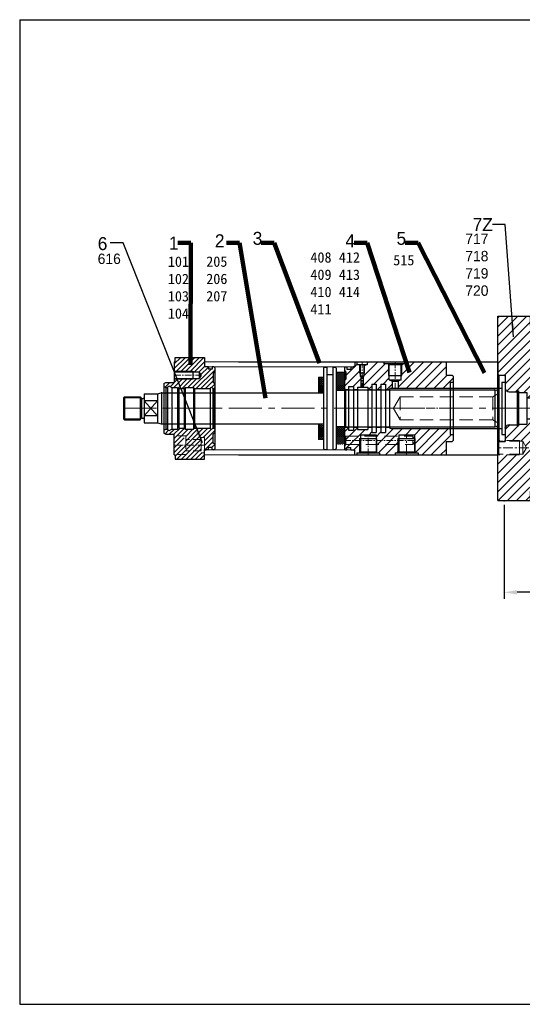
# Model space of a CAD drawing. Header units: millimetres. Extents: x -1758 to 1228, y 13049 to 14008.
# Tile 1 of 5: x -1758 to -1273, y 13058 to 14008. Entities that reach past the tile are written whole.
import ezdxf

# ---------------------------------------------------------------- set-up
doc = ezdxf.new("R2010")
doc.units = ezdxf.units.MM
doc.header["$MEASUREMENT"] = 0
doc.linetypes.add('CENTER', pattern=[50.8, 31.75, -6.35, 6.35, -6.35])
doc.linetypes.add('DASHED', pattern=[19.05, 12.7, -6.35])
doc.layers.get('Defpoints').update_dxf_attribs({"lineweight": 25})
for name, color, linetype, lineweight in [('图层1', 7, 'Continuous', 25), ('图层2', 3, 'CENTER', 13), ('图层3', 2, 'Continuous', 13), ('图层4', 1, 'Continuous', 30), ('图层5', 5, 'DASHED', 13), ('图层7', 4, 'Continuous', 13)]:
    doc.layers.add(name, color=color, linetype=linetype, lineweight=lineweight)
doc.dimstyles.new('ISO-25', dxfattribs={"dimscale": 2, "dimtxt": 2.5, "dimasz": 2.5, "dimexe": 1.25, "dimexo": 0.625, "dimtad": 1, "dimtxsty": 'Standard', "dimcen": 2.5, "dimadec": 0, "dimazin": 0, "dimtfac": 1, "dimtmove": 0, "dimatfit": 3, "dimfxl": 0, "dimarcsym": 0})
pattern_1 = [(45, (-1812.9668, 13399.2695), (-0.972272, 0.972272), [1, -0.375]), (135, (-1812.9668, 13399.2695), (-0.972272, -0.972272), [1, -0.375])]

# ---------------------------------------------------------------- blocks, each defined once
blk = doc.blocks.new('04特殊前法兰')
at = {"layer": '图层7'}
h = blk.add_hatch(dxfattribs=at)
h.set_pattern_fill('ANSI31', color=256)
h.set_pattern_definition([(45, (-18115.9188, 5852.5044), (-2.24506403, 2.24506403), [])])
h.paths.add_polyline_path([(28, 28.7), (28, 28), (10, 28), (10, 25), (2, 25), (0, 23.85), (0, 21.15), (2, 20), (3.6, 20, -0.542105), (5.69, 21.06), (7.53, 20), (13, 20), (13, 15.2), (14.5, 15.2), (14.5, 19), (19.5, 19), (20.5, 20), (28.5, 20), (29.5, 19), (44.55, 19, -1), (47.05, 19), (48, 19), (49, 20), (49, 23.5), (47.5, 25), (47.5, 33.5), (49, 35), (49, 39, 0.414214), (48, 40), (46.5, 40), (46.5, 37.9), (42.9, 37.9), (42.9, 40), (39, 40), (39, 49), (11, 49), (11, 45), (10, 45), (10, 36), (28, 36), (28, 35.3), (34, 35.3), (35.91, 32), (34, 28.7)])
h.paths.add_polyline_path([(29.5, -19), (28.5, -20), (20.5, -20), (19.5, -19), (18.87, -19, -0.11687), (20.16, -24.46, -0.042173), (19.99, -26.5), (21, -26.5), (21, -30), (36, -30), (36, -28), (39, -28), (39, -35.5), (39, -40), (42.9, -40), (42.9, -37.9), (46.5, -37.9), (46.5, -40), (48, -40, 0.414214), (49, -39), (49, -35), (47.5, -33.5), (47.5, -25), (49, -23.5), (49, -20), (48, -19), (47.05, -19, -1), (44.55, -19), (36.39, -19)])
h.paths.add_polyline_path([(20.16, -24.46, 0.11687), (18.87, -19), (14.5, -19), (14.5, -15.2), (13, -15.2), (13, -20), (7.53, -20), (5.69, -21.06, -0.542105), (3.6, -20), (2, -20), (0, -21.15), (0, -23.85), (2, -25), (10, -25), (10, -26.5), (19.99, -26.5, 0.042173)])
h.paths.add_polyline_path([(19.99, -26.5), (10, -26.5), (10, -35.5), (13.11, -35.5, 0.247121)])
h.paths.add_polyline_path([(36, -35.5), (36, -30), (21, -30), (21, -35.5)])
h.paths.add_polyline_path([(36, -41), (36, -35.5), (21, -35.5), (21, -41)])
h.paths.add_polyline_path([(10, -44.5), (21, -44.5), (21, -41), (21, -35.5), (13.11, -35.5, -0.067098), (10, -36.46)])
h.paths.add_polyline_path([(39, -43), (36, -43), (36, -41), (21, -41), (21, -44.5), (10, -44.5), (10, -45), (11, -45), (11, -49), (39, -49)])
h.paths.add_polyline_path([(36.67, 31.82), (42.5, 31.82), (42.5, 26.4), (36.67, 26.4)], flags=24)
h.paths.add_polyline_path([(16.71, 47.09), (21.29, 47.09), (21.29, 42.09), (16.71, 42.09)], flags=24)
h.paths.add_polyline_path([(23.04, -24.15), (25.96, -24.15), (25.96, -29.15), (23.04, -29.15)], flags=24)
h.paths.add_polyline_path([(34.38, -23.74), (43.12, -23.74), (43.12, -29.15), (34.38, -29.15)], flags=24)
at = {"layer": '图层1'}
for p, q in [((11, 49), (39, 49)), ((11, 45), (11, 49)), ((39, 49), (39, 40)), ((10, 45), (10, 25)), ((10, 45), (11, 45)), ((42.9, 40), (39, 40)), ((42.9, 40), (42.9, 37.9)), ((46.5, 40), (46.5, 37.9)), ((48, 40), (46.5, 40)), ((49, 39), (49, -39)), ((10, 35.3), (34, 35.3)), ((10, 28.7), (34, 28.7)), ((28, 36), (28, 28)), ((34, 35.3), (34, 28.7)), ((35.91, 32), (34, 35.3)), ((35.91, 32), (34, 28.7)), ((46.5, 37.9), (42.9, 37.9)), ((49, 35), (47.5, 33.5)), ((47.5, 33.5), (47.5, 25)), ((0, 23.85), (2, 25)), ((0, 23.85), (0, -23.85)), ((0, 21.15), (2, 20)), ((2, 25), (10, 25)), ((2, 20), (2, -20)), ((2, 20), (3.6, 20)), ((3.6, 20), (3.6, -20)), ((5.69, 21.06), (7.53, 20)), ((7.53, 20), (7.53, -20)), ((7.53, 20), (13, 20)), ((13, 20), (13, -20)), ((14.5, 19), (14.5, -19)), ((14.5, 19), (19.5, 19)), ((19.5, 19), (20.5, 20)), ((19.5, 19), (19.5, -19)), ((20.5, 20), (20.5, -20)), ((20.5, 20), (28.5, 20)), ((28.5, 20), (28.5, -20)), ((29.5, 19), (28.5, 20)), ((29.5, 19), (29.5, -19)), ((29.5, 19), (44.55, 19)), ((44.55, 19), (44.55, -19)), ((47.05, 19), (47.05, -19)), ((47.05, 19), (48, 19)), ((49, 23.5), (47.5, 25)), ((48, 19), (49, 20)), ((48, 19), (48, -19)), ((13, 15.2), (14.5, 15.2)), ((13, -15.2), (14.5, -15.2)), ((14.5, -19), (19.5, -19)), ((19.5, -19), (20.5, -20)), ((29.5, -19), (28.5, -20)), ((29.5, -19), (44.55, -19)), ((47.05, -19), (48, -19)), ((48, -19), (49, -20)), ((0, -21.15), (2, -20)), ((0, -23.85), (2, -25)), ((2, -20), (3.6, -20)), ((2, -25), (10, -25)), ((5.69, -21.06), (7.53, -20)), ((7.53, -20), (13, -20)), ((10, -45), (10, -25)), ((20.5, -20), (28.5, -20)), ((49, -23.5), (47.5, -25)), ((47.5, -33.5), (47.5, -25)), ((46.5, -37.9), (42.9, -37.9)), ((42.9, -40), (42.9, -37.9)), ((46.5, -40), (46.5, -37.9)), ((49, -35), (47.5, -33.5)), ((10, -45), (11, -45)), ((11, -45), (11, -49)), ((42.9, -40), (39, -40)), ((39, -49), (39, -40)), ((48, -40), (46.5, -40)), ((11, -49), (39, -49))]:
    blk.add_line(p, q, dxfattribs=at)
for centre, radius, start, end in [((48, 39), 1, 0, 90), ((4.99, 19.85), 1.4, 60, 173.84936), ((45.8, 19), 1.25, 0, 180), ((45.8, -19), 1.25, 180, 0), ((4.99, -19.85), 1.4, 186.15064, 300), ((48, -39), 1, 270, 0)]:
    blk.add_arc(centre, radius, start, end, dxfattribs=at)
at = {"layer": '图层2', "ltscale": 0.2}
for p, q in [((10, 32), (35.91, 32)), ((0, 0), (49, 0)), ((39, -35.5), (10, -35.5))]:
    blk.add_line(p, q, dxfattribs=at)
at = {"layer": '图层5', "ltscale": 0.6}
for p, q in [((21, -26.5), (10, -26.5)), ((39, -28), (36, -28)), ((36, -30), (21, -30)), ((21, -44.5), (10, -44.5)), ((36, -41), (21, -41)), ((39, -43), (36, -43))]:
    blk.add_line(p, q, dxfattribs=at)
at = {"layer": '图层5'}
for p, q in [((21, -26.5), (21, -44.5)), ((36, -28), (36, -43)), ((39, -40), (39, -28))]:
    blk.add_line(p, q, dxfattribs=at)
at = {"layer": '图层7'}
for p, q in [((10, 36), (28, 36)), ((10, 28), (28, 28))]:
    blk.add_line(p, q, dxfattribs=at)
blk = doc.blocks.new('04-175中法兰')
at = {"layer": '图层7'}
h = blk.add_hatch(dxfattribs=at)
h.set_pattern_fill('ANSI31', color=256, scale=50)
h.paths.add_polyline_path([(3553.82, -324.8), (3553.82, -305.8, 0.414214), (3552.82, -304.8), (3551.32, -304.8), (3551.32, -307.6), (3546.52, -307.6), (3546.52, -304.8), (3541.82, -304.8), (3541.82, -295.8), (3510.82, -295.8), (3510.82, -351.8), (3511.82, -352.8), (3517.82, -352.8), (3517.82, -365.72, 0.347755), (3521.71, -368.8), (3529.32, -368.8), (3529.32, -367.95), (3530.62, -367.95), (3530.62, -368.95, 0.414214), (3531.12, -369.45), (3538.82, -369.45), (3538.82, -374.7), (3541.66, -374.7, 0.36397), (3545.6, -371.4)])
h.paths.add_polyline_path([(3541.82, -464.8), (3546.52, -464.8), (3546.52, -462), (3551.32, -462), (3551.32, -464.8), (3552.82, -464.8, 0.414214), (3553.82, -463.8), (3553.82, -444.8), (3545.6, -398.21, 0.36397), (3541.66, -394.9), (3538.82, -394.9), (3538.82, -400.15), (3531.12, -400.15, 0.414214), (3530.62, -400.65), (3530.62, -401.65), (3529.32, -401.65), (3529.32, -400.8), (3521.71, -400.8, 0.347755), (3517.82, -403.88), (3517.82, -415.8), (3531.82, -415.8), (3531.82, -416.6), (3534.82, -416.6), (3538.4, -422.8), (3534.82, -429), (3531.82, -429), (3531.82, -429.8), (3511.02, -429.8), (3510.82, -430), (3510.82, -473.8), (3541.82, -473.8)])
at = {"layer": '图层1'}
for p, q in [((3510.82, -473.8), (3510.82, -295.8)), ((3510.82, -295.8), (3541.82, -295.8)), ((3541.82, -295.8), (3541.82, -304.8)), ((3541.82, -304.8), (3546.52, -304.8)), ((3546.52, -304.8), (3546.52, -307.6)), ((3546.52, -307.6), (3551.32, -307.6)), ((3551.32, -304.8), (3551.32, -307.6)), ((3551.32, -304.8), (3552.82, -304.8)), ((3553.82, -305.8), (3553.82, -463.8)), ((3553.82, -324.8), (3545.6, -371.4)), ((3511.82, -352.8), (3510.82, -351.8)), ((3511.82, -352.8), (3511.82, -416.8)), ((3511.82, -352.8), (3517.82, -352.8)), ((3517.82, -352.8), (3517.82, -416.8)), ((3517.82, -353.8), (3517.82, -415.8)), ((3517.82, -365.8), (3517.95, -366.17)), ((3521.71, -368.8), (3529.32, -368.8)), ((3529.32, -367.95), (3529.32, -401.65)), ((3529.32, -367.95), (3530.62, -367.95)), ((3530.62, -367.95), (3530.62, -401.65)), ((3531.12, -369.45), (3538.82, -369.45)), ((3538.82, -369.45), (3538.82, -400.15)), ((3538.82, -374.7), (3541.66, -374.7)), ((3538.82, -394.9), (3541.66, -394.9)), ((3553.82, -444.8), (3545.6, -398.21)), ((3517.82, -403.8), (3517.95, -403.43)), ((3521.71, -400.8), (3529.32, -400.8)), ((3529.32, -401.65), (3530.62, -401.65)), ((3531.12, -400.15), (3538.82, -400.15)), ((3511.82, -416.8), (3510.82, -417.8)), ((3511.82, -416.8), (3517.82, -416.8)), ((3541.82, -464.8), (3541.82, -473.8)), ((3541.82, -464.8), (3546.52, -464.8)), ((3546.52, -464.8), (3546.52, -462)), ((3546.52, -462), (3551.32, -462)), ((3551.32, -464.8), (3551.32, -462)), ((3551.32, -464.8), (3552.82, -464.8)), ((3510.82, -473.8), (3541.82, -473.8))]:
    blk.add_line(p, q, dxfattribs=at)
for centre, radius, start, end in [((3552.82, -305.8), 1, 0, 90), ((3521.71, -364.8), 4, 200, 270), ((3531.12, -368.95), 0.5, 180, 270), ((3541.66, -370.7), 4, 270, 350), ((3541.66, -398.9), 4, 10, 90), ((3521.71, -404.8), 4, 90, 160), ((3531.12, -400.65), 0.5, 90, 180), ((3552.82, -463.8), 1, 270, 0)]:
    blk.add_arc(centre, radius, start, end, dxfattribs=at)
at = {"layer": '图层2'}
blk.add_line((3510.82, -384.8), (3553.82, -384.8), dxfattribs=at)
at = {"layer": '图层2', "ltscale": 0.3}
blk.add_line((3540.59, -422.8), (3510.82, -422.8), dxfattribs=at)
at = {"layer": '图层5'}
for p, q in [((3511.82, -416.6), (3510.82, -415.6)), ((3531.82, -415.8), (3511.02, -415.8)), ((3534.82, -416.6), (3511.82, -416.6)), ((3511.82, -416.6), (3511.82, -429)), ((3531.82, -415.8), (3531.82, -429.8)), ((3534.82, -416.6), (3534.82, -429)), ((3534.82, -416.6), (3538.4, -422.8)), ((3534.82, -429), (3538.4, -422.8)), ((3511.82, -429), (3510.82, -430)), ((3531.82, -429.8), (3511.02, -429.8)), ((3534.82, -429), (3511.82, -429))]:
    blk.add_line(p, q, dxfattribs=at)
blk = doc.blocks.new('04高压腔')
at = {"layer": '图层7'}
h = blk.add_hatch(dxfattribs=at)
h.set_pattern_fill('ANSI31', color=256, scale=50, style=0)
h.set_pattern_definition([(45, (545.018, -1237.9847), (-4.419417, 4.419417), [])])
h.paths.add_polyline_path([(2039.61, -1033.2), (2042.71, -1033.2), (2042.71, -1027.6), (2041.71, -1026.6), (2035.71, -1026.6), (2035.71, -1013.6), (1997.71, -1013.6), (1997.71, -1015.6), (1993.41, -1015.6), (1993.21, -1015.8), (1993.21, -1026.96), (1992.41, -1026.96), (1992.41, -1030.96), (1989.71, -1032.52), (1989.71, -1039), (2039.61, -1039)])
h.paths.add_polyline_path([(1956.61, -1027.6), (1955.71, -1028.12), (1955.71, -1038.1), (1960.21, -1038.1), (1960.21, -1040.5), (1964.21, -1040.5), (1964.21, -1035.25), (1968.41, -1035.25), (1968.41, -1040.5), (1973.01, -1040.5), (1973.01, -1035.25), (1977.21, -1035.25), (1977.21, -1040.5), (1981.21, -1040.5, -0.414214), (1982.71, -1039), (1983.71, -1039), (1983.71, -1032.52), (1981.01, -1030.96), (1981.01, -1026.96), (1980.21, -1026.96), (1980.21, -1015.8), (1980.01, -1015.6), (1975.71, -1015.6), (1975.71, -1013.6), (1959.71, -1013.6), (1959.71, -1016.6), (1957.21, -1016.6), (1957.21, -1024.6), (1956.61, -1024.6)])
h.paths.add_polyline_path([(1953.71, -1038.1), (1953.71, -1028.12), (1952.81, -1027.6), (1952.81, -1024.6), (1952.21, -1024.6), (1952.21, -1016.6), (1949.71, -1016.6), (1949.71, -1013.6), (1947.71, -1013.6), (1947.71, -1018.6), (1943.81, -1018.6), (1943.81, -1020.7), (1940.21, -1020.7), (1940.21, -1018.6), (1938.71, -1018.6), (1937.71, -1019.6), (1937.71, -1022.1), (1939.21, -1023.6), (1939.21, -1030.6), (1937.71, -1032.1), (1937.71, -1039.5), (1938.71, -1040.5), (1941.71, -1040.5), (1941.71, -1037.65), (1946.51, -1037.65), (1946.51, -1040.5), (1950.51, -1040.5), (1950.51, -1038.1)])
h.paths.add_polyline_path([(2006.01, -1100.53), (2006.01, -1101.4), (2006.21, -1101.6), (2008.71, -1101.6), (2008.71, -1103.6), (2035.71, -1103.6), (2035.71, -1090.6), (2041.71, -1090.6), (2042.71, -1089.6), (2042.71, -1084), (2039.61, -1084), (2039.61, -1078.2), (1982.71, -1078.2, -0.414214), (1981.21, -1076.7), (1977.21, -1076.7), (1977.21, -1081.95), (1973.01, -1081.95), (1973.01, -1076.7), (1968.41, -1076.7), (1968.41, -1081.95), (1964.21, -1081.95), (1964.21, -1076.7), (1960.21, -1076.7), (1960.21, -1079.1), (1950.51, -1079.1), (1950.51, -1076.7), (1946.51, -1076.7), (1946.51, -1079.55), (1941.71, -1079.55), (1941.71, -1076.7), (1938.71, -1076.7), (1937.71, -1077.7), (1937.71, -1085.1), (1938.21, -1085.6), (1953.21, -1085.6), (1953.21, -1084.1), (1960.71, -1084.1), (1968.21, -1084.1), (1968.21, -1085.6), (1990.21, -1085.6), (1990.21, -1084.1), (1997.71, -1084.1), (2005.21, -1084.1), (2005.21, -1087.6), (2006.01, -1087.6), (2006.01, -1089.62)])
h.paths.add_polyline_path([(1989.41, -1101.4), (1989.41, -1100.53), (1989.41, -1093.6), (1969.01, -1093.6), (1969.01, -1101.4), (1969.21, -1101.6), (1971.71, -1101.6), (1971.71, -1103.6), (1986.71, -1103.6), (1986.71, -1101.6), (1989.21, -1101.6)])
h.paths.add_polyline_path([(1989.41, -1093.6), (1989.41, -1089.61), (1969.01, -1089.61), (1969.01, -1093.6)])
h.paths.add_polyline_path([(1990.21, -1087.6), (1990.21, -1085.6), (1968.21, -1085.6), (1968.21, -1087.6), (1969.01, -1087.6), (1969.01, -1089.61), (1989.41, -1089.61), (1989.41, -1087.6)])
h.paths.add_polyline_path([(1952.41, -1101.4), (1952.41, -1093.6), (1939.21, -1093.6), (1937.71, -1095.1), (1937.71, -1097.6), (1938.71, -1098.6), (1940.21, -1098.6), (1940.21, -1096.5), (1943.81, -1096.5), (1943.81, -1098.6), (1947.71, -1098.6), (1947.71, -1103.6), (1949.71, -1103.6), (1949.71, -1101.6), (1952.21, -1101.6)])
h.paths.add_polyline_path([(1939.21, -1093.6), (1952.41, -1093.6), (1952.41, -1089.61), (1939.21, -1089.6)])
h.paths.add_polyline_path([(1953.21, -1087.6), (1953.21, -1085.6), (1938.21, -1085.6), (1939.21, -1086.6), (1939.21, -1089.6), (1952.41, -1089.61), (1952.41, -1087.6)])
h.paths.add_polyline_path([(2001.3, -1025.57), (2001.3, -1020.99), (2006.3, -1020.99), (2006.3, -1025.57)], flags=24)
h.paths.add_polyline_path([(1966.81, -1022.89), (1966.81, -1018.31), (1971.81, -1018.31), (1971.81, -1022.89)], flags=24)
h.paths.add_polyline_path([(1960.71, -1029.64), (1966.12, -1029.64), (1966.12, -1034.64), (1960.71, -1034.64)], flags=24)
h.paths.add_polyline_path([(1960.27, -1016.56), (1960.27, -1013.64), (1965.27, -1013.64), (1965.27, -1016.56)], flags=24)
h.paths.add_polyline_path([(2018.29, -1098.02), (2018.29, -1089.69), (2023.7, -1089.69), (2023.7, -1098.02)], flags=24)
h.paths.add_polyline_path([(2010.4, -1097.89), (2010.4, -1093.31), (2015.4, -1093.31), (2015.4, -1097.89)], flags=24)
at = {"layer": '图层1'}
for p, q in [((1947.71, -1013.6), (2035.71, -1013.6)), ((1947.71, -1013.6), (1947.71, -1018.6)), ((1997.71, -1015.6), (1975.71, -1015.6)), ((1981.01, -1016.6), (1980.01, -1015.6)), ((1992.41, -1016.6), (1993.41, -1015.6)), ((2035.71, -1013.6), (2035.71, -1026.6)), ((1937.71, -1019.6), (1938.71, -1018.6)), ((1937.71, -1019.6), (1937.71, -1097.6)), ((1937.71, -1022.1), (1939.21, -1023.6)), ((1938.71, -1018.6), (1940.21, -1018.6)), ((1939.21, -1023.6), (1939.21, -1030.6)), ((1940.21, -1018.6), (1940.21, -1020.7)), ((1940.21, -1020.7), (1943.81, -1020.7)), ((1943.81, -1018.6), (1947.71, -1018.6)), ((1943.81, -1018.6), (1943.81, -1020.7)), ((1992.41, -1016.6), (1981.01, -1016.6)), ((1937.71, -1032.1), (1939.21, -1030.6)), ((1952.81, -1027.6), (1953.71, -1028.12)), ((1953.71, -1028.12), (1955.71, -1028.12)), ((1956.61, -1027.6), (1955.71, -1028.12)), ((1964.21, -1035.25), (1964.21, -1081.95)), ((1964.21, -1035.25), (1968.41, -1035.25)), ((1968.41, -1035.25), (1968.41, -1081.95)), ((1973.01, -1035.25), (1973.01, -1081.95)), ((1973.01, -1035.25), (1977.21, -1035.25)), ((1977.21, -1035.25), (1977.21, -1081.95)), ((1980.21, -1026.96), (1993.21, -1026.96)), ((1981.01, -1030.96), (1983.71, -1032.52)), ((1981.01, -1030.96), (1992.41, -1030.96)), ((1983.71, -1032.52), (1989.71, -1032.52)), ((1992.41, -1030.96), (1989.71, -1032.52)), ((2035.71, -1026.6), (2041.71, -1026.6)), ((2039.61, -1033.2), (2039.61, -1084)), ((2039.61, -1033.2), (2042.71, -1033.2)), ((2041.71, -1026.6), (2042.71, -1027.6)), ((2042.71, -1027.6), (2042.71, -1089.6)), ((1937.71, -1039.5), (1938.71, -1040.5)), ((1938.71, -1040.5), (1938.71, -1076.7)), ((1938.71, -1040.5), (1941.71, -1040.5)), ((1941.71, -1037.65), (1946.51, -1037.65)), ((1941.71, -1037.65), (1941.71, -1079.55)), ((1946.51, -1037.65), (1946.51, -1079.55)), ((1946.51, -1040.5), (1950.51, -1040.5)), ((1950.51, -1038.1), (1950.51, -1079.1)), ((1950.51, -1038.1), (1960.21, -1038.1)), ((1960.21, -1038.1), (1960.21, -1079.1)), ((1960.21, -1040.5), (1964.21, -1040.5)), ((1968.41, -1040.5), (1973.01, -1040.5)), ((1977.21, -1040.5), (1981.21, -1040.5)), ((1981.21, -1040.5), (1981.21, -1076.7)), ((1982.71, -1039), (2039.61, -1039)), ((1938.71, -1076.7), (1937.71, -1077.7)), ((1938.71, -1076.7), (1941.71, -1076.7)), ((1941.71, -1079.55), (1946.51, -1079.55)), ((1946.51, -1076.7), (1950.51, -1076.7)), ((1950.51, -1079.1), (1960.21, -1079.1)), ((1960.21, -1076.7), (1964.21, -1076.7)), ((1964.21, -1081.95), (1968.41, -1081.95)), ((1968.41, -1076.7), (1973.01, -1076.7)), ((1973.01, -1081.95), (1977.21, -1081.95)), ((1977.21, -1076.7), (1981.21, -1076.7)), ((1982.71, -1078.2), (2039.61, -1078.2)), ((1937.71, -1085.1), (1939.21, -1086.6)), ((1939.21, -1093.6), (1939.21, -1086.6)), ((1952.41, -1087.6), (1969.01, -1087.6)), ((1953.21, -1084.1), (1968.21, -1084.1)), ((1989.41, -1087.6), (2006.01, -1087.6)), ((1990.21, -1084.1), (2005.21, -1084.1)), ((2035.71, -1090.6), (2035.71, -1103.6)), ((2035.71, -1090.6), (2041.71, -1090.6)), ((2039.61, -1084), (2042.71, -1084)), ((2041.71, -1090.6), (2042.71, -1089.6)), ((1937.71, -1095.1), (1939.21, -1093.6)), ((1937.71, -1097.6), (1938.71, -1098.6)), ((1938.71, -1098.6), (1940.21, -1098.6)), ((1940.21, -1096.5), (1943.81, -1096.5)), ((1940.21, -1098.6), (1940.21, -1096.5)), ((1943.81, -1098.6), (1943.81, -1096.5)), ((1943.81, -1098.6), (1947.71, -1098.6)), ((1947.71, -1103.6), (1947.71, -1098.6)), ((1949.71, -1101.6), (1949.71, -1103.6)), ((1949.71, -1101.6), (1971.71, -1101.6)), ((1953.21, -1100.6), (1952.21, -1101.6)), ((1953.21, -1100.6), (1968.21, -1100.6)), ((1968.21, -1100.6), (1969.21, -1101.6)), ((1971.71, -1101.6), (1971.71, -1103.6)), ((1986.71, -1101.6), (1986.71, -1103.6)), ((1986.71, -1101.6), (2008.71, -1101.6)), ((1990.21, -1100.6), (1989.21, -1101.6)), ((1990.21, -1100.6), (2005.21, -1100.6)), ((2005.21, -1100.6), (2006.21, -1101.6)), ((2008.71, -1101.6), (2008.71, -1103.6)), ((1947.71, -1103.6), (2035.71, -1103.6))]:
    blk.add_line(p, q, dxfattribs=at)
at = {"layer": '图层1', "ltscale": 0.5}
for p, q in [((1949.71, -1013.6), (1949.71, -1016.6)), ((1959.71, -1013.6), (1959.71, -1016.6)), ((1952.81, -1016.6), (1952.81, -1027.6)), ((1956.61, -1016.6), (1956.61, -1027.6)), ((1953.71, -1028.12), (1953.71, -1038.1)), ((1955.71, -1028.12), (1955.71, -1038.1)), ((1983.71, -1032.52), (1983.71, -1039)), ((1989.71, -1032.52), (1989.71, -1039))]:
    blk.add_line(p, q, dxfattribs=at)
at = {"layer": '图层1', "ltscale": 0.2}
for p, q in [((1975.71, -1013.6), (1975.71, -1015.6)), ((1997.71, -1013.6), (1997.71, -1015.6)), ((1981.01, -1030.96), (1981.01, -1016.6)), ((1992.41, -1030.96), (1992.41, -1016.6)), ((1953.21, -1084.1), (1953.21, -1100.6)), ((1968.21, -1084.1), (1968.21, -1100.6)), ((1990.21, -1084.1), (1990.21, -1100.6)), ((2005.21, -1084.1), (2005.21, -1100.6))]:
    blk.add_line(p, q, dxfattribs=at)
at = {"layer": '图层1', "ltscale": 3}
for p, q in [((1959.71, -1016.6), (1949.71, -1016.6)), ((1957.21, -1024.6), (1952.21, -1024.6)), ((1956.61, -1027.6), (1952.81, -1027.6))]:
    blk.add_line(p, q, dxfattribs=at)
at = {"layer": '图层1'}
for centre, start, end in [((1982.71, -1040.5), 90, 180), ((1982.71, -1076.7), 180, 270)]:
    blk.add_arc(centre, 1.5, start, end, dxfattribs=at)
at = {"layer": '图层2', "ltscale": 0.2}
for p, q in [((1954.71, -1013.6), (1954.71, -1038.1)), ((1986.71, -1013.6), (1986.71, -1039)), ((1937.71, -1058.6), (2042.71, -1058.6)), ((1937.71, -1089.6), (2006.01, -1089.62)), ((1960.71, -1103.6), (1960.71, -1084.1))]:
    blk.add_line(p, q, dxfattribs=at)
at = {"layer": '图层2', "ltscale": 0.3}
blk.add_line((1997.71, -1103.46), (1997.71, -1084.1), dxfattribs=at)
at = {"layer": '图层5'}
for p, q in [((1938.21, -1085.6), (2003.71, -1085.6)), ((2003.71, -1085.6), (2006.02, -1089.6)), ((2003.71, -1093.6), (2006.02, -1089.6)), ((1939.21, -1093.6), (2003.71, -1093.6))]:
    blk.add_line(p, q, dxfattribs=at)
at = {"layer": '图层5', "ltscale": 0.3}
blk.add_line((2003.71, -1093.6), (2003.71, -1085.6), dxfattribs=at)
at = {"layer": '图层7', "ltscale": 0.2}
for p, q in [((1980.21, -1026.96), (1980.21, -1015.8)), ((1993.21, -1026.96), (1993.21, -1015.8)), ((1952.41, -1087.6), (1952.41, -1101.4)), ((1969.01, -1087.6), (1969.01, -1101.4)), ((1989.41, -1087.6), (1989.41, -1101.4)), ((2006.01, -1087.6), (2006.01, -1101.4))]:
    blk.add_line(p, q, dxfattribs=at)
at = {"layer": '图层7', "ltscale": 0.5}
for p, q in [((1952.21, -1016.6), (1952.21, -1024.6)), ((1957.21, -1016.6), (1957.21, -1024.6))]:
    blk.add_line(p, q, dxfattribs=at)
blk = doc.blocks.new('*D16')
at = {"layer": 'Defpoints', "color": 0, "transparency": 16777216}
for p in [(-751.62, 13558.11), (-1290.62, 13543.18), (-1290.62, 13455.59)]:
    blk.add_point(p, dxfattribs=at)
at = {"layer": '图层3', "color": 0, "lineweight": -2, "transparency": 16777216}
for p, q in [((-751.62, 13554.99), (-751.62, 13449.34)), ((-1290.62, 13540.05), (-1290.62, 13449.34)), ((-764.12, 13455.59), (-1278.12, 13455.59))]:
    blk.add_line(p, q, dxfattribs=at)
at = {"layer": '图层3', "color": 0, "transparency": 16777216}
for points in [[(-1278.12, 13457.68), (-1278.12, 13453.51), (-1290.62, 13455.59)], [(-764.12, 13453.51), (-764.12, 13457.68), (-751.62, 13455.59)]]:
    blk.add_solid(points, dxfattribs=at)
at = {"layer": '图层3', "color": 0, "transparency": 16777216, "insert": (-1021.12, 13464.97), "char_height": 12.5, "attachment_point": 5}
blk.add_mtext('539', dxfattribs=at)

msp = doc.modelspace()

# ---------------------------------------------------------------- hatches: boundary and pattern name
at = {"layer": '图层7'}
h = msp.add_hatch(dxfattribs=at)
h.set_pattern_fill('ANGLE', color=256, scale=5, angle=45, style=0)
h.set_pattern_definition(pattern_1)
h.paths.add_polyline_path([(-1464.62, 13663.113), (-1469.62, 13663.113), (-1469.62, 13648.113), (-1464.62, 13648.113)])
h.paths.add_polyline_path([(-1464.62, 13618.113), (-1469.62, 13618.113), (-1469.62, 13603.113), (-1464.62, 13603.113)])
h = msp.add_hatch(dxfattribs=at)
h.set_pattern_fill('ANGLE', color=256, scale=5, angle=45, style=0)
h.set_pattern_definition(pattern_1)
h.paths.add_polyline_path([(-1452.62, 13650.613), (-1444.62, 13650.613), (-1444.62, 13668.113), (-1452.62, 13668.113)])
h.paths.add_polyline_path([(-1452.62, 13598.113), (-1444.62, 13598.113), (-1444.62, 13615.613), (-1452.62, 13615.613)])

# ---------------------------------------------------------------- linework, layer by layer
at = {"layer": '图层1'}
for p, q in [((-1546.62, 13678.113), (-1296.62, 13678.113)), ((-1463.62, 13672.813), (-1464.62, 13671.813)), ((-1464.62, 13671.813), (-1464.62, 13594.413)), ((-1463.62, 13672.813), (-1461.62, 13672.813)), ((-1461.62, 13672.813), (-1461.62, 13593.413)), ((-1455.62, 13672.813), (-1455.62, 13593.413)), ((-1455.62, 13672.813), (-1453.62, 13672.813)), ((-1453.62, 13672.813), (-1452.62, 13671.813)), ((-1452.62, 13671.813), (-1452.62, 13594.413)), ((-1296.62, 13678.113), (-1296.62, 13665.113)), ((-1461.62, 13665.613), (-1455.62, 13665.613)), ((-1296.62, 13665.113), (-1290.62, 13665.113)), ((-1296.62, 13665.113), (-1296.62, 13652.713)), ((-1290.62, 13665.113), (-1289.62, 13664.113)), ((-1289.62, 13664.113), (-1289.62, 13602.113)), ((-1399.62, 13652.713), (-1292.72, 13652.713)), ((-1292.72, 13658.513), (-1292.72, 13607.713)), ((-1292.72, 13658.513), (-1289.62, 13658.513)), ((-1656.62, 13644.113), (-1657.62, 13643.113)), ((-1657.62, 13643.113), (-1657.62, 13623.113)), ((-1656.62, 13644.113), (-1641.62, 13644.113)), ((-1656.62, 13644.113), (-1656.62, 13622.113)), ((-1641.62, 13644.113), (-1641.62, 13622.113)), ((-1641.62, 13644.113), (-1640.413, 13642.906)), ((-1640.12, 13642.703), (-1640.12, 13623.613)), ((-1639.705, 13642.613), (-1638.62, 13642.613)), ((-1637.62, 13647.113), (-1637.62, 13619.113)), ((-1637.62, 13647.113), (-1624.62, 13647.113)), ((-1624.62, 13647.113), (-1621.142, 13648.045)), ((-1624.62, 13647.113), (-1624.62, 13619.113)), ((-1620.888, 13648.095), (-1620.888, 13618.13)), ((-1620.624, 13648.113), (-1464.62, 13648.113)), ((-1452.62, 13650.613), (-1444.62, 13650.613)), ((-1444.62, 13651.113), (-1444.62, 13615.113)), ((-1443.62, 13651.113), (-1299.883, 13651.113)), ((-1299.62, 13651.095), (-1299.62, 13615.13)), ((-1299.365, 13651.045), (-1298.102, 13650.706)), ((-1296.62, 13648.774), (-1296.62, 13617.451)), ((-1637.62, 13625.902), (-1624.62, 13640.324)), ((-1637.62, 13640.324), (-1624.62, 13625.902)), ((-1624.62, 13640.324), (-1637.62, 13640.324)), ((-1656.62, 13622.113), (-1657.62, 13623.113)), ((-1641.62, 13622.113), (-1640.413, 13623.32)), ((-1639.705, 13623.613), (-1638.62, 13623.613)), ((-1624.62, 13625.902), (-1637.62, 13625.902)), ((-1656.62, 13622.113), (-1641.62, 13622.113)), ((-1637.62, 13619.113), (-1624.62, 13619.113)), ((-1624.62, 13619.113), (-1621.142, 13618.181)), ((-1620.624, 13618.113), (-1464.62, 13618.113)), ((-1452.62, 13615.613), (-1444.62, 13615.613)), ((-1443.62, 13615.113), (-1299.883, 13615.113)), ((-1399.62, 13613.513), (-1292.72, 13613.513)), ((-1299.365, 13615.181), (-1298.102, 13615.519)), ((-1296.62, 13613.513), (-1296.62, 13588.113)), ((-1292.72, 13607.713), (-1289.62, 13607.713)), ((-1296.62, 13601.113), (-1290.62, 13601.113)), ((-1290.62, 13601.113), (-1289.62, 13602.113)), ((-1546.62, 13588.113), (-1296.62, 13588.113)), ((-1463.62, 13593.413), (-1464.62, 13594.413)), ((-1463.62, 13593.413), (-1461.62, 13593.413)), ((-1455.62, 13593.413), (-1453.62, 13593.413)), ((-1452.62, 13594.413), (-1453.62, 13593.413))]:
    msp.add_line(p, q, dxfattribs=at)
for centre, radius, start, end in [((-1639.705, 13643.613), 1, 225, 270), ((-1638.62, 13643.613), 1, 270, 0), ((-1620.624, 13646.113), 2, 90, 105), ((-1299.883, 13649.113), 2, 75, 90), ((-1298.62, 13648.774), 2, 0, 75), ((-1639.705, 13622.613), 1, 90, 135), ((-1638.62, 13622.613), 1, 0, 90), ((-1620.624, 13620.113), 2, 255, 270), ((-1299.883, 13617.113), 2, 270, 285), ((-1298.62, 13617.451), 2, 285, 0)]:
    msp.add_arc(centre, radius, start, end, dxfattribs=at)
at = {"layer": '图层2'}
msp.add_line((-1657.62, 13633.113), (-766.62, 13633.113), dxfattribs=at)
at = {"layer": '图层3'}
msp.add_line((-1290.62, 13543.179), (-1290.62, 13544.113), dxfattribs=at)
at = {"layer": '图层4'}
for p, q in [((-1757.62, 14008.09), (-357.62, 14008.09)), ((-1757.62, 14008.09), (-1757.62, 13058.09)), ((-1757.62, 13058.09), (-357.62, 13058.09)), ((-1307.62, 13058.09), (-357.62, 13058.09))]:
    msp.add_line(p, q, dxfattribs=at)
at = {"layer": '图层5'}
for p, q in [((-1390.774, 13644.113), (-1397.125, 13633.113)), ((-1390.774, 13644.113), (-1301.62, 13644.113)), ((-1390.774, 13644.113), (-1390.774, 13622.113)), ((-1301.62, 13644.113), (-1296.62, 13646.999)), ((-1301.62, 13644.113), (-1301.62, 13622.113)), ((-1390.774, 13622.113), (-1397.125, 13633.113)), ((-1390.774, 13622.113), (-1301.62, 13622.113)), ((-1301.62, 13622.113), (-1296.62, 13619.226))]:
    msp.add_line(p, q, dxfattribs=at)
at = {"layer": '图层7'}
for p, q in [((-1579.62, 13678.113), (-1434.62, 13678.113)), ((-1579.62, 13674.023), (-1579.62, 13678.113)), ((-1577.12, 13673.113), (-1579.62, 13674.023)), ((-1577.12, 13673.113), (-1437.12, 13673.113)), ((-1437.12, 13673.113), (-1434.62, 13674.023)), ((-1434.62, 13674.023), (-1434.62, 13678.113)), ((-1469.62, 13663.113), (-1464.62, 13663.113)), ((-1469.62, 13663.113), (-1469.62, 13648.113)), ((-1452.62, 13668.113), (-1444.62, 13668.113)), ((-1444.62, 13668.113), (-1444.62, 13598.113)), ((-1657.62, 13643.113), (-1640.62, 13643.113)), ((-1657.62, 13623.113), (-1640.62, 13623.113)), ((-1469.62, 13618.113), (-1469.62, 13603.113)), ((-1469.62, 13603.113), (-1464.62, 13603.113)), ((-1577.12, 13593.113), (-1579.62, 13592.203)), ((-1579.62, 13592.203), (-1579.62, 13588.113)), ((-1579.62, 13588.113), (-1434.62, 13588.113)), ((-1577.12, 13593.113), (-1437.12, 13593.113)), ((-1437.12, 13593.113), (-1434.62, 13592.203)), ((-1434.62, 13592.203), (-1434.62, 13588.113))]:
    msp.add_line(p, q, dxfattribs=at)

# ---------------------------------------------------------------- block references
at = {"layer": '图层5'}
msp.add_blockref('04特殊前法兰', (-1618.62, 13633.113), dxfattribs=at)
at = {"layer": '图层7'}
for name, p in [('04-175中法兰', (-4807.436, 14017.915)), ('04高压腔', (-3382.325, 14691.715))]:
    msp.add_blockref(name, p, dxfattribs=at)

# ---------------------------------------------------------------- texts
at = {"layer": '图层3', "char_height": 12.5, "attachment_point": 1}
for s, insert in [('7Z', (-1320.956, 13816.686)), ('3', (-1533.008, 13803.404)), ('6', (-1682.379, 13798.295)), ('1', (-1613.834, 13798.788)), ('2', (-1569.454, 13801.037)), ('4', (-1443.586, 13801.037)), ('5', (-1394.363, 13803.404))]:
    msp.add_mtext(s, dxfattribs=dict(at, insert=insert))
at = {"layer": '图层3', "char_height": 10, "attachment_point": 1}
for s, insert, width in [('717\\P718\\P719\\P720', (-1328.027, 13801.69), 36.43816), ('616', (-1682.439, 13782.4), 54.65482), ('{\\fSimSun|b0|i0|c134|p54;101\\P102\\P103\\P104}', (-1614.803, 13779.636), 54.65482), ('{\\fSimSun|b0|i0|c134|p54;205\\P206\\P207}', (-1577.813, 13779.691), 54.65482), ('{\\fSimSun|b0|i0|c134|p54;408\\P409\\P410\\P411\\P}', (-1477.388, 13783.746), 54.65482), ('{\\fSimSun|b0|i0|c134|p54;412\\P413\\P414}', (-1449.941, 13783.746), 54.65482), ('{\\fSimSun|b0|i0|c134|p54;515}', (-1397.522, 13781.12), 54.65482)]:
    msp.add_mtext(s, dxfattribs=dict(at, insert=insert, width=width))

# ---------------------------------------------------------------- dimensions: what is measured, and where the dimension line sits
at = {"layer": '图层3'}
dim = msp.add_linear_dim(base=(-1290.62, 13455.595), p1=(-751.62, 13558.113), p2=(-1290.62, 13543.179), angle=180, dimstyle='ISO-25', override={"dimscale": 5, "dimtxsty": 'Standard'}, dxfattribs=at)
dim.commit()
dim.dimension.update_dxf_attribs({"geometry": '*D16', "text_midpoint": (-1021.12, 13464.97)})

# ---------------------------------------------------------------- leaders
at = {"layer": '图层3', "annotation_type": 0, "has_hookline": 1, "hookline_direction": 1}
for points, override, text_width in [([(-1281.707, 13702.128), (-1289.435, 13810.436), (-1301.935, 13810.436)], {"dimscale": 5, "dimgap": 0.625, "dimtad": 0}, 20.833), ([(-1581.531, 13599.876), (-1657.868, 13792.936), (-1670.368, 13792.936)], {"dimscale": 5, "dimgap": 0.625, "dimtad": 0}, 8.333), ([(-1593.023, 13675.243), (-1592.628, 13792.936), (-1605.128, 13792.936)], {"dimscale": 5, "dimtxt": 2.5, "dimasz": 2.5, "dimgap": 0.625, "dimtad": 0, "dimtxsty": 'Standard', "dimclrd": 0, "dimlwd": 65534}, 4.167), ([(-1520.54, 13642.952), (-1545.605, 13792.936), (-1558.105, 13792.936)], {"dimscale": 5, "dimtxt": 2.5, "dimasz": 2.5, "dimgap": 0.625, "dimtad": 0, "dimtxsty": 'Standard', "dimclrd": 0, "dimlwd": 65534}, 8.333), ([(-1468.607, 13676.737), (-1512.175, 13792.936), (-1524.675, 13792.936)], {"dimscale": 5, "dimtxt": 2.5, "dimasz": 2.5, "dimgap": 0.625, "dimtad": 0, "dimtxsty": 'Standard', "dimclrd": 0, "dimlwd": 65534}, 8.333), ([(-1381.912, 13667.821), (-1422.753, 13792.936), (-1435.253, 13792.936)], {"dimscale": 5, "dimtxt": 2.5, "dimasz": 2.5, "dimgap": 0.625, "dimtad": 0, "dimtxsty": 'Standard', "dimclrd": 0, "dimlwd": 65534}, 8.333), ([(-1309.574, 13667.303), (-1373.53, 13792.936), (-1386.03, 13792.936)], {"dimscale": 5, "dimtxt": 2.5, "dimasz": 2.5, "dimgap": 0.625, "dimtad": 0, "dimtxsty": 'Standard', "dimclrd": 0, "dimlwd": 65534}, 8.333)]:
    msp.add_leader(points, dimstyle='ISO-25', override=override, dxfattribs=dict(at, text_width=text_width))

doc.saveas('drawing.dxf')
